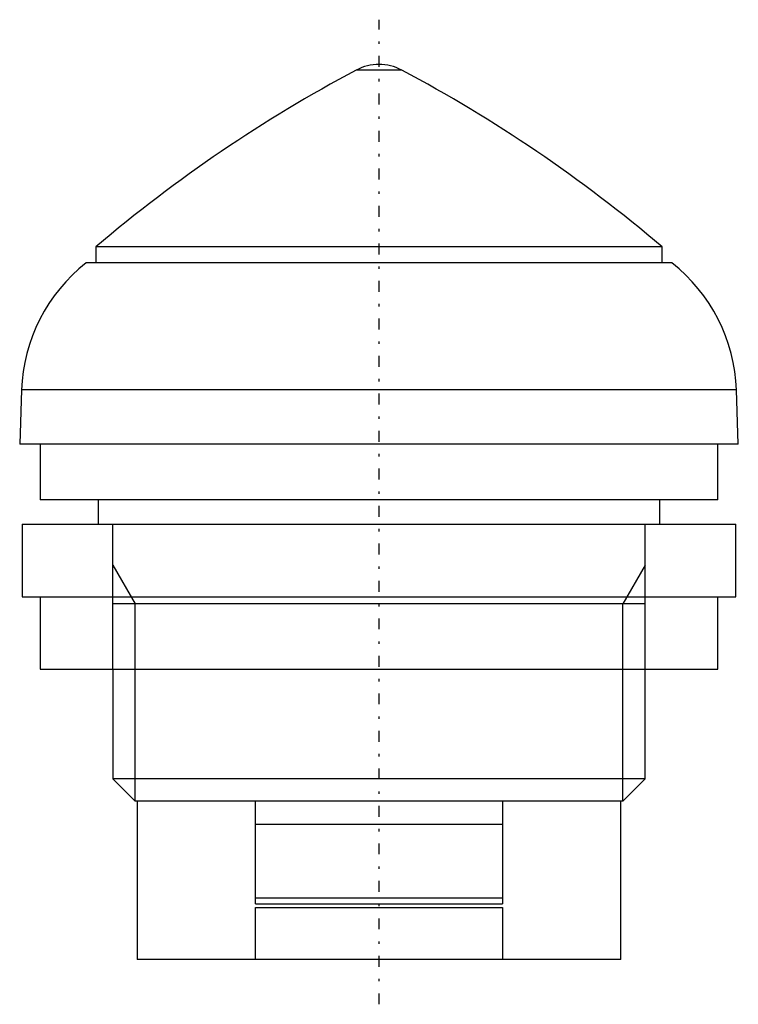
# Model space of a CAD drawing. Extents: x -14.8 to 14.8, y -1.9 to 38.8.
import ezdxf

# ---------------------------------------------------------------- set-up
doc = ezdxf.new("R2010")
doc.units = 0
doc.linetypes.add('CENTER', pattern=[1.5, 0.45, -0.5, 0.05, -0.5])
for name, color, linetype in [('AM_0', 7, 'CONTINUOUS'), ('AM_10', 7, 'CONTINUOUS'), ('AM_7', 7, 'CENTER'), ('CONNECTIONPOINTS', 1, 'CONTINUOUS')]:
    doc.layers.add(name, color=color, linetype=linetype)

msp = doc.modelspace()

# ---------------------------------------------------------------- linework, layer by layer
at = {"layer": 'AM_0', "color": 7, "linetype": 'CONTINUOUS'}
for p, q in [((0.937, 36.767), (-0.937, 36.767)), ((-11.7, 29.46), (-11.7, 28.8)), ((11.7, 29.46), (-11.7, 29.46)), ((11.7, 28.8), (11.7, 29.46)), ((12.106, 28.8), (-12.106, 28.8)), ((-14.772, 23.544), (-14.85, 21.3)), ((14.772, 23.544), (-14.772, 23.544)), ((14.85, 21.3), (14.772, 23.544)), ((14.85, 21.3), (-14.85, 21.3)), ((-14, 21.3), (-14, 19)), ((14, 19), (14, 21.3)), ((14, 19), (-14, 19)), ((-11.6, 19), (-11.6, 18)), ((11.6, 18), (11.6, 19)), ((-14.75, 18), (-14.75, 15)), ((-14.75, 18), (14.75, 18)), ((14.75, 15), (14.75, 18)), ((-14.75, 15), (14.75, 15)), ((-14, 15), (-14, 12)), ((14, 12), (14, 15)), ((-14, 12), (14, 12)), ((-11, 12), (-11, 7.47)), ((11, 7.47), (11, 12)), ((-11, 7.47), (-10.08, 6.55)), ((11, 7.47), (-11, 7.47)), ((10.08, 6.55), (11, 7.47)), ((10.08, 6.55), (-10.08, 6.55)), ((-10, 6.55), (-10, 0)), ((-5.1, 2.3), (-5.1, 6.55)), ((5.1, 6.55), (5.1, 2.3)), ((10, 0), (10, 6.55)), ((-5.1, 5.6), (5.1, 5.6)), ((-5.1, 2.55), (5.1, 2.55)), ((-5.1, 2.3), (5.1, 2.3)), ((-5.1, 0), (-5.1, 2.15)), ((-5.1, 2.15), (5.1, 2.15)), ((5.1, 2.15), (5.1, 0)), ((10, 0), (-10, 0))]:
    msp.add_line(p, q, dxfattribs=at)
for centre, radius, start, end in [((27.183, -16.236), 60, 117.94829, 130.39486), ((0, 35), 2, 62.0558, 117.9418), ((-27.183, -16.236), 60, 49.60514, 62.05171), ((-7.776, 23.3), 7, 128.2132, 178.0002), ((7.776, 23.3), 7, 1.9998, 51.7868)]:
    msp.add_arc(centre, radius, start, end, dxfattribs=at)
at = {"layer": 'AM_10', "color": 7, "linetype": 'CONTINUOUS'}
for p, q in [((-11, 12), (-11, 18)), ((11, 12), (11, 18)), ((-11, 16.3), (-10.08, 14.707)), ((11, 16.3), (10.08, 14.707)), ((11, 14.707), (-11, 14.707)), ((-10.08, 6.55), (-10.08, 14.707)), ((10.08, 6.55), (10.08, 14.707))]:
    msp.add_line(p, q, dxfattribs=at)
at = {"layer": 'AM_7', "color": 4, "linetype": 'CENTER'}
msp.add_line((0, -1.85), (0, 38.85), dxfattribs=at)
at = {"layer": 'CONNECTIONPOINTS', "color": 1, "linetype": 'CONTINUOUS'}
msp.add_point((0, 0), dxfattribs=at)

doc.saveas('drawing.dxf')
